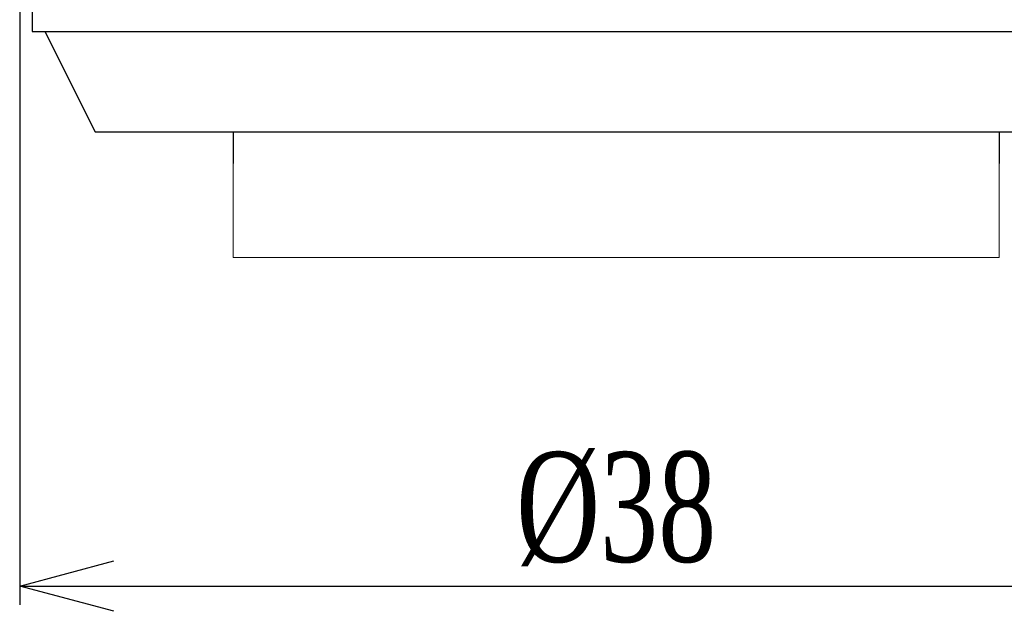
# Model space of a CAD drawing. Header units: millimetres. Extents: x 616 to 733, y -47 to 16.
# Tile 1 of 6: x 622 to 653, y -47 to -28. Entities that reach past the tile are written whole.
import ezdxf

# ---------------------------------------------------------------- set-up
doc = ezdxf.new("R2010")
doc.units = ezdxf.units.MM
doc.layers.get('0').update_dxf_attribs({"color": 50})
doc.layers.add('501', color=4, linetype='Continuous')
doc.layers.add('标注', color=7, linetype='Continuous', lineweight=9)
doc.styles.get("Standard").update_dxf_attribs({"font": 'times.ttf', "width": 0.7})
doc.dimstyles.new('ISO-25', dxfattribs={"dimtxt": 3.5, "dimasz": 3, "dimexe": 0.6, "dimexo": 0.1, "dimtad": 1, "dimdec": 3, "dimdsep": 46, "dimtxsty": 'Standard', "dimblk": 'OPEN30', "dimcen": 2.5, "dimadec": 3, "dimazin": 2, "dimtm": 1e-09, "dimtfac": 1, "dimtdec": 3, "dimtmove": 0, "dimatfit": 3, "dimldrblk": 'OPEN30', "dimfxl": 1, "dimtolj": 1, "dimarcsym": 0})

# ---------------------------------------------------------------- blocks, each defined once
blk = doc.blocks.new('_Open30')
at = {"color": 0, "linetype": 'ByBlock', "lineweight": -2}
for p, q in [((-1, 0.268), (0, 0)), ((0, 0), (-1, -0.268)), ((0, 0), (-1, 0))]:
    blk.add_line(p, q, dxfattribs=at)
blk = doc.blocks.new('*D5')
at = {"layer": 'Defpoints', "color": 0, "ltscale": 0.1, "transparency": 16777216}
for p in [(622.092, -24.833), (660.092, -24.833), (660.092, -46.099)]:
    blk.add_point(p, dxfattribs=at)
at = {"layer": '标注', "color": 0, "lineweight": -2, "ltscale": 0.1, "transparency": 16777216}
for p, q in [((622.092, -24.933), (622.092, -46.699)), ((660.092, -24.933), (660.092, -46.699)), ((625.092, -46.099), (657.092, -46.099))]:
    blk.add_line(p, q, dxfattribs=at)
at = {"layer": '标注', "color": 0, "lineweight": -2, "ltscale": 0.1, "transparency": 16777216, "xscale": 3, "yscale": 3, "zscale": 3, "rotation": 180}
blk.add_blockref('_Open30', (622.092, -46.099), dxfattribs=at)
at = {"layer": '标注', "color": 0, "lineweight": -2, "ltscale": 0.1, "transparency": 16777216, "xscale": 3, "yscale": 3, "zscale": 3}
blk.add_blockref('_Open30', (660.092, -46.099), dxfattribs=at)
at = {"layer": '标注', "color": 0, "ltscale": 0.1, "transparency": 16777216, "insert": (641.092, -43.648), "char_height": 3.5, "attachment_point": 5}
blk.add_mtext('\\A1;%%C38', dxfattribs=at)

msp = doc.modelspace()

# ---------------------------------------------------------------- linework, layer by layer
at = {"layer": '501', "color": 0}
for p, q in [((622.4921, -25.6335), (622.4921, -28.4335)), ((622.4921, -28.4335), (659.6921, -28.4335)), ((622.8921, -28.4335), (624.4921, -31.6331)), ((624.4921, -31.6331), (657.6921, -31.6331)), ((628.8919, -31.6331), (628.8919, -32.6331)), ((653.2922, -31.6331), (653.2922, -32.6331))]:
    msp.add_line(p, q, dxfattribs=at)
at = {"layer": '标注', "ltscale": 0.1}
for p, q in [((628.8919, -32.6331), (628.8919, -35.6331)), ((653.2922, -32.6331), (653.2922, -35.6331)), ((628.8919, -35.6331), (653.2922, -35.6331))]:
    msp.add_line(p, q, dxfattribs=at)

# ---------------------------------------------------------------- dimensions: what is measured, and where the dimension line sits
at = {"layer": '标注', "color": 0, "ltscale": 0.1}
dim = msp.add_linear_dim(base=(660.0921, -46.0989), p1=(622.0921, -24.8335), p2=(660.0921, -24.8335), text='%%C<>', dimstyle='ISO-25', override={"dimdec": 1}, dxfattribs=at)
dim.commit()
dim.dimension.update_dxf_attribs({"geometry": '*D5', "text_midpoint": (641.0921, -46.0989), "dimtype": 160})

doc.saveas('drawing.dxf')
